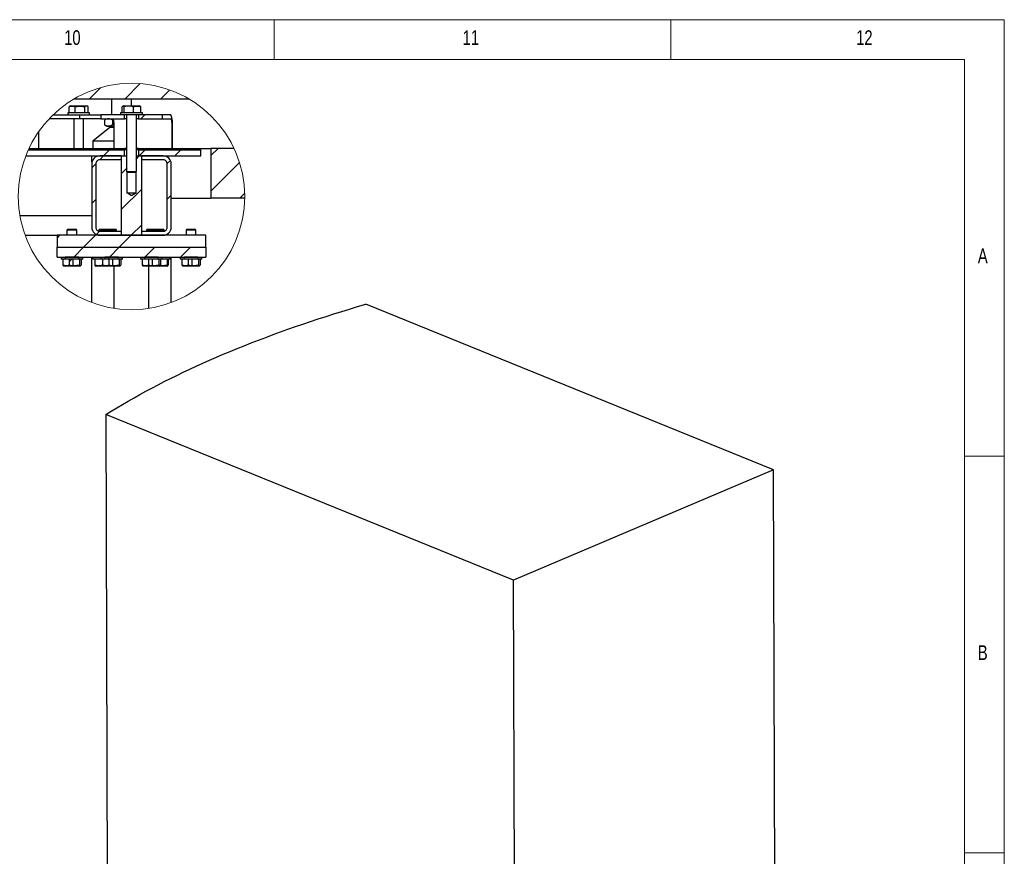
# Model space of a CAD drawing. Header units: millimetres. Extents: x 5 to 589, y 5 to 415.
# Tile 67 of 67: x 465 to 589, y 310 to 415. Entities that reach past the tile are written whole.
import ezdxf

# ---------------------------------------------------------------- set-up
doc = ezdxf.new("R2010")
doc.units = ezdxf.units.MM
doc.layers.add('NOTES', color=6, linetype='Continuous')
doc.layers.add('TRAIT-FINS', color=9, linetype='Continuous')
doc.layers.add('TRAIT-FORT', color=4, linetype='Continuous', lineweight=25)
doc.styles.add('SLDTEXTSTYLE0', font='TXT', dxfattribs={"width": 0.75})

# ---------------------------------------------------------------- blocks, each defined once
blk = doc.blocks.new('SW_HATCH_1')
at = {"layer": 'TRAIT-FINS', "color": 0}
for p, q in [((0, 0), (-1.43, -1.43)), ((4.98, 0.49), (3.06, -1.43)), ((8.68, -0.3), (7.55, -1.43)), ((5.55, -3.43), (5.05, -3.93)), ((0.36, -8.62), (-0.14, -9.12)), ((1.11, -7.87), (0.36, -8.62)), ((1.3, -7.68), (1.11, -7.87)), ((4.85, -8.62), (4.4, -9.07)), ((5.6, -7.87), (4.85, -8.62)), ((5.79, -7.68), (5.6, -7.87)), ((10.09, -7.87), (9.34, -8.62)), ((10.28, -7.68), (10.09, -7.87)), ((14.77, -7.68), (13.87, -8.58)), ((-0.63, -9.61), (-1.13, -10.11)), ((8.77, -9.19), (8.37, -9.59)), ((17.48, -9.46), (13.87, -13.07)), ((3.34, -10.13), (2.62, -10.85)), ((5.12, -12.84), (2.62, -15.34)), ((8.87, -13.58), (8.37, -14.08)), ((18.13, -13.3), (17.5, -13.93)), ((-0.63, -14.1), (-1.13, -14.6)), ((5.12, -17.33), (3.83, -18.62)), ((-0.16, -18.12), (-0.56, -18.52)), ((-5.15, -18.62), (-5.51, -18.98)), ((-0.66, -18.62), (-2.16, -20.12)), ((3.83, -18.62), (2.33, -20.12)), ((-2.16, -20.12), (-3.41, -21.37)), ((2.33, -20.12), (1.08, -21.37)), ((6.82, -20.12), (5.57, -21.37)), ((11.31, -20.12), (10.06, -21.37)), ((-3.66, -21.62), (-4, -21.96)), ((1.08, -21.37), (0.83, -21.62)), ((5.57, -21.37), (5.51, -21.43))]:
    blk.add_line(p, q, dxfattribs=at)

msp = doc.modelspace()

# ---------------------------------------------------------------- linework, layer by layer
at = {"color": 7, "linetype": 'Continuous', "lineweight": 18}
for p, q in [((589, 415), (5, 415)), ((497, 415), (497, 410)), ((547, 410), (547, 415)), ((589, 5), (589, 415)), ((584, 410), (10, 410)), ((584, 10), (584, 410)), ((584, 360), (589, 360)), ((589, 310), (584, 310))]:
    msp.add_line(p, q, dxfattribs=at)
at = {"color": 7, "linetype": 'Continuous', "lineweight": 25}
for p, q in [((478.399, 397.833), (478.399, 395.829)), ((479.649, 395.9), (479.649, 397.833)), ((478.399, 395.829), (478.487, 395.77)), ((478.487, 395.77), (479.562, 395.77)), ((479.562, 395.77), (479.649, 395.9))]:
    msp.add_line(p, q, dxfattribs=at)
at = {"color": 7, "linetype": 'Continuous', "lineweight": 18}
msp.add_circle((479.024, 392.722), 14.267, dxfattribs=at)
at = {"layer": 'TRAIT-FORT', "color": 4, "linetype": 'Continuous', "lineweight": 25}
for p, q in [((471.792, 405.02), (486.257, 405.02)), ((476.524, 405.02), (476.524, 403.02)), ((479.024, 404.145), (479.024, 405.02)), ((470.995, 403.27), (470.995, 403.02)), ((473.745, 403.27), (470.995, 403.27)), ((471.157, 404.02), (471.228, 404.063)), ((471.157, 403.27), (471.157, 404.02)), ((471.361, 404.145), (471.226, 404.067)), ((471.361, 404.145), (473.38, 404.145)), ((471.919, 403.27), (471.919, 404.02)), ((473.133, 403.27), (473.133, 404.02)), ((473.515, 404.067), (473.38, 404.145)), ((473.584, 403.27), (473.584, 404.02)), ((473.745, 403.02), (473.745, 403.27)), ((477.649, 403.27), (477.649, 403.02)), ((480.399, 403.27), (477.649, 403.27)), ((477.859, 403.27), (477.859, 404.02)), ((478.015, 404.145), (477.939, 404.101)), ((478.015, 404.145), (480.033, 404.145)), ((478.108, 403.27), (478.108, 404.02)), ((479.273, 403.27), (479.273, 404.02)), ((480.109, 404.101), (480.033, 404.145)), ((480.189, 403.27), (480.189, 404.02)), ((480.399, 403.02), (480.399, 403.27)), ((472.53, 402.52), (468.654, 402.52)), ((469.15, 403.02), (472.53, 403.02)), ((471.745, 402.52), (471.745, 398.77)), ((472.53, 402.52), (472.53, 403.02)), ((472.53, 403.02), (475.178, 403.02)), ((475.178, 402.52), (472.53, 402.52)), ((472.995, 398.77), (472.995, 402.52)), ((475.178, 403.02), (475.178, 402.52)), ((477.649, 403.02), (475.178, 403.02)), ((475.178, 402.52), (478.127, 402.52)), ((475.61, 402.353), (475.61, 401.731)), ((475.899, 402.52), (475.648, 402.375)), ((476.73, 402.376), (476.628, 402.353)), ((476.628, 402.353), (476.628, 401.731)), ((480.399, 403.02), (477.649, 403.02)), ((478.127, 402.52), (478.127, 403.02)), ((478.31, 402.52), (478.127, 402.52)), ((478.399, 402.52), (478.31, 402.52)), ((478.399, 403.02), (478.399, 397.833)), ((479.649, 397.833), (479.649, 403.02)), ((479.922, 402.52), (479.649, 402.52)), ((479.922, 403.02), (479.922, 402.52)), ((479.922, 402.52), (482.87, 402.52)), ((482.87, 403.02), (480.399, 403.02)), ((482.87, 403.02), (482.87, 402.52)), ((483.93, 403.02), (482.87, 403.02)), ((482.87, 402.52), (483.958, 402.52)), ((467.288, 400.835), (467.288, 398.77)), ((476.289, 401.401), (474.149, 399.706)), ((475.648, 401.709), (475.899, 401.564)), ((475.899, 401.564), (476.119, 401.564)), ((476.119, 401.564), (476.785, 401.564)), ((476.289, 401.564), (476.289, 401.401)), ((476.785, 401.401), (476.289, 401.401)), ((476.785, 401.696), (476.628, 401.731)), ((476.785, 401.895), (476.785, 398.77)), ((484.097, 401.895), (484.097, 398.77)), ((484.208, 398.77), (484.208, 401.77)), ((474.149, 399.706), (474.149, 398.77)), ((476.785, 399.706), (474.149, 399.706)), ((466.016, 398.583), (478.149, 398.583)), ((466.102, 398.77), (478.149, 398.77)), ((478.149, 398.583), (478.149, 398.77)), ((478.399, 398.77), (478.149, 398.77)), ((478.399, 398.583), (478.149, 398.583)), ((478.149, 397.833), (478.149, 398.583)), ((479.899, 398.77), (479.649, 398.77)), ((479.899, 398.583), (479.649, 398.583)), ((479.899, 398.77), (479.899, 398.583)), ((479.899, 398.77), (487.774, 398.77)), ((479.899, 398.583), (487.774, 398.583)), ((479.899, 398.583), (479.899, 397.833)), ((487.774, 398.583), (487.774, 398.77)), ((487.774, 398.77), (489.024, 398.77)), ((487.774, 397.833), (487.774, 398.583)), ((491.946, 398.77), (489.024, 398.77)), ((489.024, 398.77), (489.024, 392.52)), ((465.704, 397.833), (478.149, 397.833)), ((474.024, 397.083), (474.024, 397.833)), ((477.774, 397.833), (475.024, 397.833)), ((477.774, 397.333), (475.024, 397.333)), ((477.774, 387.833), (477.774, 397.833)), ((477.774, 397.833), (478.399, 397.833)), ((477.774, 397.333), (477.774, 397.833)), ((479.649, 397.833), (480.274, 397.833)), ((479.899, 397.833), (487.774, 397.833)), ((480.274, 397.833), (480.274, 387.833)), ((480.274, 397.833), (480.274, 397.333)), ((483.024, 397.833), (480.274, 397.833)), ((483.024, 397.333), (480.274, 397.333)), ((474.024, 396.833), (474.024, 388.833)), ((474.524, 396.833), (474.524, 388.833)), ((478.399, 395.858), (479.649, 395.858)), ((479.562, 395.77), (478.487, 395.77)), ((478.493, 393.145), (478.493, 395.77)), ((479.555, 395.77), (479.555, 393.145)), ((483.524, 388.833), (483.524, 396.833)), ((484.024, 388.833), (484.024, 396.833)), ((479.555, 393.145), (478.493, 393.145)), ((484.024, 392.52), (489.024, 392.52)), ((493.29, 392.52), (489.024, 392.52)), ((464.959, 390.333), (474.024, 390.333)), ((470.987, 388.583), (470.899, 388.495)), ((470.899, 388.495), (470.899, 387.833)), ((472.149, 388.495), (470.899, 388.495)), ((470.987, 388.583), (472.062, 388.583)), ((472.149, 388.495), (472.062, 388.583)), ((472.149, 387.833), (472.149, 388.495)), ((474.987, 388.583), (474.899, 388.495)), ((474.899, 388.495), (474.899, 388.348)), ((475.899, 388.495), (474.899, 388.495)), ((474.987, 388.583), (475.987, 388.583)), ((475.024, 388.333), (477.774, 388.333)), ((475.987, 388.583), (475.899, 388.495)), ((475.899, 388.495), (475.899, 388.333)), ((477.149, 388.495), (475.899, 388.495)), ((475.987, 388.583), (477.062, 388.583)), ((477.149, 388.495), (477.062, 388.583)), ((477.149, 388.333), (477.149, 388.495)), ((477.774, 387.833), (477.774, 388.333)), ((480.274, 388.333), (480.274, 387.833)), ((480.274, 388.333), (483.024, 388.333)), ((480.987, 388.583), (480.899, 388.495)), ((480.899, 388.495), (480.899, 388.333)), ((482.149, 388.495), (480.899, 388.495)), ((480.987, 388.583), (482.062, 388.583)), ((482.149, 388.495), (482.062, 388.583)), ((482.062, 388.583), (483.062, 388.583)), ((482.149, 388.333), (482.149, 388.495)), ((483.149, 388.495), (482.149, 388.495)), ((483.149, 388.495), (483.062, 388.583)), ((483.149, 388.348), (483.149, 388.495)), ((485.987, 388.583), (485.899, 388.495)), ((485.899, 388.495), (485.899, 387.833)), ((487.149, 388.495), (485.899, 388.495)), ((485.987, 388.583), (487.062, 388.583)), ((487.149, 388.495), (487.062, 388.583)), ((487.149, 387.833), (487.149, 388.495)), ((465.621, 387.833), (469.649, 387.833)), ((488.399, 387.833), (469.649, 387.833)), ((469.649, 387.833), (469.649, 386.333)), ((474.899, 387.84), (474.899, 387.833)), ((475.024, 387.833), (477.774, 387.833)), ((477.774, 387.833), (480.274, 387.833)), ((480.274, 387.833), (483.024, 387.833)), ((483.149, 387.833), (483.149, 387.84)), ((488.399, 386.333), (488.399, 387.833)), ((469.649, 385.083), (469.649, 386.333)), ((469.649, 386.333), (488.399, 386.333)), ((488.399, 386.333), (488.399, 385.083)), ((469.649, 385.083), (488.399, 385.083)), ((470.149, 385.083), (470.149, 384.833)), ((470.671, 384.833), (470.149, 384.833)), ((470.369, 384.833), (470.369, 384.083)), ((470.671, 385.083), (470.671, 384.833)), ((472.377, 385.083), (470.671, 385.083)), ((472.377, 384.833), (470.671, 384.833)), ((471.153, 384.833), (471.153, 384.033)), ((471.665, 384.833), (471.153, 384.833)), ((471.665, 384.003), (471.665, 384.833)), ((472.377, 384.833), (472.377, 385.083)), ((472.899, 384.833), (472.377, 384.833)), ((472.46, 384.833), (472.46, 384.083)), ((472.679, 384.833), (472.679, 384.083)), ((472.899, 384.833), (472.899, 385.083)), ((474.024, 379.36), (474.024, 385.083)), ((474.149, 385.083), (474.149, 384.833)), ((475.149, 384.833), (474.149, 384.833)), ((474.406, 384.833), (474.406, 384.083)), ((475.149, 385.083), (475.149, 384.833)), ((475.671, 384.833), (475.149, 384.833)), ((475.369, 384.833), (475.369, 384.083)), ((475.671, 385.083), (475.671, 384.833)), ((477.377, 385.083), (475.671, 385.083)), ((477.377, 384.833), (475.671, 384.833)), ((476.153, 384.833), (476.153, 384.033)), ((476.665, 384.833), (476.153, 384.833)), ((476.665, 384.003), (476.665, 384.833)), ((477.377, 384.833), (477.377, 385.083)), ((477.899, 384.833), (477.377, 384.833)), ((477.46, 384.833), (477.46, 384.083)), ((477.679, 384.833), (477.679, 384.083)), ((477.899, 384.833), (477.899, 385.083)), ((480.149, 385.083), (480.149, 384.833)), ((480.671, 384.833), (480.149, 384.833)), ((480.369, 384.833), (480.369, 384.083)), ((480.671, 385.083), (480.671, 384.833)), ((482.377, 385.083), (480.671, 385.083)), ((482.377, 384.833), (480.671, 384.833)), ((481.153, 384.833), (481.153, 384.033)), ((481.665, 384.833), (481.153, 384.833)), ((481.665, 384.003), (481.665, 384.833)), ((482.377, 384.833), (482.377, 385.083)), ((482.899, 384.833), (482.377, 384.833)), ((482.46, 384.833), (482.46, 384.083)), ((482.679, 384.833), (482.679, 384.083)), ((482.899, 384.833), (482.899, 385.083)), ((483.899, 384.833), (482.899, 384.833)), ((483.521, 384.833), (483.521, 384.083)), ((483.642, 384.833), (483.642, 384.083)), ((483.899, 384.833), (483.899, 385.083)), ((484.024, 379.36), (484.024, 385.083)), ((485.149, 385.083), (485.149, 384.833)), ((485.671, 384.833), (485.149, 384.833)), ((485.369, 384.833), (485.369, 384.083)), ((485.671, 385.083), (485.671, 384.833)), ((487.377, 385.083), (485.671, 385.083)), ((487.377, 384.833), (485.671, 384.833)), ((486.153, 384.833), (486.153, 384.033)), ((486.665, 384.833), (486.153, 384.833)), ((486.665, 384.003), (486.665, 384.833)), ((487.377, 384.833), (487.377, 385.083)), ((487.899, 384.833), (487.377, 384.833)), ((487.46, 384.833), (487.46, 384.083)), ((487.679, 384.833), (487.679, 384.083)), ((487.899, 384.833), (487.899, 385.083)), ((470.442, 384), (470.515, 383.958)), ((472.533, 383.958), (470.515, 383.958)), ((472.533, 383.958), (472.606, 384)), ((474.455, 383.992), (474.515, 383.958)), ((475.515, 383.958), (474.515, 383.958)), ((475.442, 384), (475.515, 383.958)), ((477.533, 383.958), (475.515, 383.958)), ((476.837, 378.624), (476.837, 383.958)), ((477.533, 383.958), (477.606, 384)), ((480.442, 384), (480.515, 383.958)), ((482.533, 383.958), (480.515, 383.958)), ((481.212, 378.624), (481.212, 383.958)), ((482.533, 383.958), (482.606, 384)), ((483.533, 383.958), (482.533, 383.958)), ((483.533, 383.958), (483.593, 383.992)), ((485.442, 384), (485.515, 383.958)), ((487.533, 383.958), (485.515, 383.958)), ((487.533, 383.958), (487.606, 384)), ((559.913, 358.269), (508.533, 379.133)), ((475.783, 365.254), (475.989, 300.956)), ((527.163, 344.391), (475.783, 365.254)), ((559.913, 358.269), (527.163, 344.391)), ((560.119, 293.971), (559.913, 358.269)), ((527.369, 280.093), (527.163, 344.391))]:
    msp.add_line(p, q, dxfattribs=at)
at = {"layer": 'TRAIT-FORT', "color": 4, "linetype": 'Continuous', "lineweight": 25, "flags": 128}
for points in [[(476.646, 402.52), (476.673, 402.508), (476.699, 402.473), (476.723, 402.415), (476.744, 402.337), (476.761, 402.242), (476.774, 402.134), (476.782, 402.017), (476.785, 401.895)], [(484.208, 401.77), (484.203, 402.014), (484.187, 402.248), (484.161, 402.465), (484.127, 402.654), (484.085, 402.809), (484.037, 402.925), (483.985, 402.996), (483.93, 403.02)], [(483.958, 402.52), (483.985, 402.508), (484.011, 402.473), (484.035, 402.415), (484.056, 402.337), (484.074, 402.242), (484.086, 402.134), (484.094, 402.017), (484.097, 401.895)], [(479.555, 393.145), (479.483, 393.101), (479.261, 392.968), (479.147, 392.899), (479.087, 392.864), (479.057, 392.846), (479.041, 392.836), (479.033, 392.831), (479.029, 392.829), (479.026, 392.827), (479.025, 392.827), (479.025, 392.826), (479.024, 392.826), (479.024, 392.826), (479.024, 392.826), (479.024, 392.826), (479.024, 392.826), (479.024, 392.826), (479.024, 392.826), (479.024, 392.826), (479.024, 392.826), (479.024, 392.826), (479.024, 392.826), (479.024, 392.826), (479.024, 392.826), (479.024, 392.826), (479.022, 392.827), (479.017, 392.83), (478.997, 392.842), (478.917, 392.89), (478.597, 393.082), (478.493, 393.145)], [(475.783, 365.254), (476.474, 365.681), (477.176, 366.104), (477.888, 366.525), (478.61, 366.943), (479.342, 367.358), (480.083, 367.77), (480.835, 368.179), (481.596, 368.584), (482.366, 368.987), (483.147, 369.386), (483.936, 369.783), (484.735, 370.175), (485.544, 370.565), (486.362, 370.952), (487.188, 371.335), (488.024, 371.714), (488.869, 372.09), (489.723, 372.463), (490.586, 372.832), (491.457, 373.198), (492.337, 373.56), (493.226, 373.918), (494.123, 374.273), (495.028, 374.624), (495.942, 374.971), (496.864, 375.315), (497.794, 375.655), (498.732, 375.991), (499.678, 376.323), (500.632, 376.651), (501.593, 376.975), (502.563, 377.296), (503.539, 377.612), (504.524, 377.924), (505.515, 378.233), (506.514, 378.537), (507.52, 378.837), (508.533, 379.133)]]:
    msp.add_lwpolyline(points, dxfattribs=at)
at = {"layer": 'TRAIT-FORT', "color": 4, "linetype": 'Continuous', "lineweight": 25}
for centre, radius, start, end in [((475.024, 396.833), 1, 89.99921, 180.00036), ((475.024, 396.833), 0.5, 89.99921, 180.00079), ((483.024, 396.833), 1, 359.99964, 90.00079), ((483.024, 396.833), 0.5, 359.99921, 90.00079), ((475.024, 388.833), 1, 179.99957, 270.00043), ((475.024, 388.833), 0.5, 179.99848, 270.00152), ((483.024, 388.833), 1, 269.99957, 0.00043), ((483.024, 388.833), 0.5, 269.99848, 0.00152)]:
    msp.add_arc(centre, radius, start, end, dxfattribs=at)
for points, knots in [([(471.157, 404.02), (471.222, 404.047), (471.353, 404.101), (471.555, 404.123), (471.748, 404.092), (471.861, 404.044), (471.919, 404.02)], [0, 0, 0, 0, 0.2686027, 0.5340409, 0.7612109, 1, 1, 1, 1]), ([(471.919, 404.02), (471.957, 404.03), (472.033, 404.051), (472.149, 404.077), (472.266, 404.097), (472.371, 404.109), (472.463, 404.114), (472.54, 404.115), (472.618, 404.113), (472.696, 404.107), (472.775, 404.098), (472.853, 404.086), (472.932, 404.071), (473.025, 404.05), (473.092, 404.031), (473.133, 404.02)], [0, 0, 0, 0, 0.0959172, 0.1919924, 0.2887379, 0.3857846, 0.4485087, 0.5113448, 0.5745103, 0.6378001, 0.7022648, 0.7668397, 0.8316915, 0.8966265, 1, 1, 1, 1]), ([(473.584, 404.02), (473.546, 404.047), (473.474, 404.098), (473.347, 404.124), (473.23, 404.089), (473.166, 404.044), (473.133, 404.02)], [0, 0, 0, 0, 0.2789152, 0.5316886, 0.7506275, 1, 1, 1, 1]), ([(477.859, 404.02), (477.867, 404.03), (477.881, 404.05), (477.905, 404.076), (477.929, 404.096), (477.951, 404.108), (477.97, 404.114), (477.987, 404.115), (478.003, 404.113), (478.019, 404.107), (478.035, 404.098), (478.052, 404.085), (478.068, 404.07), (478.087, 404.048), (478.1, 404.031), (478.108, 404.02)], [0, 0, 0, 0, 0.1194396, 0.2274433, 0.3238202, 0.4089948, 0.45963, 0.5087244, 0.5584614, 0.610623, 0.6677497, 0.7300018, 0.7980284, 0.8717398, 1, 1, 1, 1]), ([(479.273, 404.02), (479.172, 404.047), (478.968, 404.102), (478.665, 404.123), (478.375, 404.093), (478.198, 404.044), (478.108, 404.02)], [0, 0, 0, 0, 0.2648896, 0.5348847, 0.7650456, 1, 1, 1, 1]), ([(479.273, 404.02), (479.352, 404.047), (479.511, 404.102), (479.752, 404.123), (479.981, 404.092), (480.119, 404.044), (480.189, 404.02)], [0, 0, 0, 0, 0.2666474, 0.5344934, 0.7632387, 1, 1, 1, 1]), ([(480.109, 404.101), (480.111, 404.1), (480.119, 404.096), (480.132, 404.085), (480.148, 404.07), (480.168, 404.048), (480.181, 404.031), (480.189, 404.02)], [0, 0, 0, 0, 0.0678674, 0.2425165, 0.433366, 0.6401642, 1, 1, 1, 1]), ([(476.119, 402.52), (476.033, 402.511), (475.851, 402.491), (475.693, 402.4), (475.61, 402.353)], [0, 0, 0, 0, 0.4773821, 1, 1, 1, 1]), ([(476.628, 402.353), (476.547, 402.399), (476.389, 402.491), (476.208, 402.51), (476.119, 402.52)], [0, 0, 0, 0, 0.51270701, 1, 1, 1, 1]), ([(476.119, 401.564), (476.032, 401.573), (475.865, 401.59), (475.72, 401.672), (475.65, 401.712)], [0, 0, 0, 0, 0.5193417, 1, 1, 1, 1]), ([(476.628, 401.731), (476.547, 401.685), (476.389, 401.593), (476.208, 401.574), (476.119, 401.564)], [0, 0, 0, 0, 0.5127028, 1, 1, 1, 1]), ([(470.444, 384.003), (470.436, 384.008), (470.402, 384.024), (470.383, 384.058), (470.369, 384.083)], [0, 0, 0, 0, 0.25051528, 1, 1, 1, 1]), ([(471.153, 384.033), (471.085, 384.017), (470.938, 383.984), (470.702, 383.988), (470.51, 384.032), (470.401, 384.072), (470.369, 384.083)], [0, 0, 0, 0, 0.2638653, 0.5634448, 0.8741907, 1, 1, 1, 1]), ([(471.665, 384.003), (471.622, 384), (471.451, 383.99), (471.28, 384.015), (471.153, 384.033)], [0, 0, 0, 0, 0.2528748, 1, 1, 1, 1]), ([(472.46, 384.083), (472.36, 384.056), (472.158, 384.001), (471.888, 383.98), (471.724, 383.997), (471.665, 384.003)], [0, 0, 0, 0, 0.38632784, 0.77993441, 1, 1, 1, 1]), ([(472.46, 384.083), (472.476, 384.057), (472.504, 384.013), (472.577, 383.977), (472.639, 384.021), (472.664, 384.06), (472.679, 384.083)], [0, 0, 0, 0, 0.3097192, 0.5242216, 0.7196886, 1, 1, 1, 1]), ([(475.374, 384.076), (475.257, 384.041), (475.058, 383.982), (474.761, 383.988), (474.557, 384.032), (474.44, 384.072), (474.406, 384.083)], [0, 0, 0, 0, 0.3672339, 0.6253265, 0.8923021, 1, 1, 1, 1]), ([(474.456, 383.995), (474.449, 384.002), (474.423, 384.025), (474.413, 384.059), (474.406, 384.083)], [0, 0, 0, 0, 0.30313087, 1, 1, 1, 1]), ([(475.444, 384.003), (475.436, 384.008), (475.402, 384.024), (475.383, 384.058), (475.369, 384.083)], [0, 0, 0, 0, 0.2505694, 1, 1, 1, 1]), ([(476.153, 384.033), (476.085, 384.017), (475.938, 383.984), (475.703, 383.988), (475.51, 384.032), (475.401, 384.072), (475.369, 384.083)], [0, 0, 0, 0, 0.2638653, 0.5634448, 0.8741907, 1, 1, 1, 1]), ([(476.665, 384.003), (476.622, 384), (476.451, 383.99), (476.281, 384.015), (476.153, 384.033)], [0, 0, 0, 0, 0.2528748, 1, 1, 1, 1]), ([(477.46, 384.083), (477.36, 384.056), (477.158, 384.001), (476.888, 383.98), (476.724, 383.997), (476.665, 384.003)], [0, 0, 0, 0, 0.38633141, 0.77993238, 1, 1, 1, 1]), ([(477.46, 384.083), (477.476, 384.057), (477.504, 384.013), (477.577, 383.977), (477.639, 384.021), (477.664, 384.06), (477.679, 384.083)], [0, 0, 0, 0, 0.30973, 0.524229, 0.719693, 1, 1, 1, 1]), ([(480.444, 384.003), (480.436, 384.008), (480.402, 384.024), (480.383, 384.058), (480.369, 384.083)], [0, 0, 0, 0, 0.25055919, 1, 1, 1, 1]), ([(481.153, 384.033), (481.085, 384.017), (480.938, 383.984), (480.702, 383.988), (480.51, 384.032), (480.401, 384.072), (480.369, 384.083)], [0, 0, 0, 0, 0.2638629, 0.5634489, 0.8741919, 1, 1, 1, 1]), ([(481.665, 384.003), (481.622, 384), (481.451, 383.99), (481.281, 384.015), (481.153, 384.033)], [0, 0, 0, 0, 0.2528785, 1, 1, 1, 1]), ([(482.46, 384.083), (482.36, 384.056), (482.158, 384.001), (481.888, 383.98), (481.724, 383.997), (481.665, 384.003)], [0, 0, 0, 0, 0.38632784, 0.77993441, 1, 1, 1, 1]), ([(482.46, 384.083), (482.476, 384.057), (482.504, 384.013), (482.577, 383.977), (482.639, 384.021), (482.664, 384.06), (482.679, 384.083)], [0, 0, 0, 0, 0.3097167, 0.5242408, 0.7197062, 1, 1, 1, 1]), ([(483.521, 384.083), (483.424, 384.056), (483.229, 384), (482.938, 383.982), (482.727, 383.999), (482.624, 384.027), (482.604, 384.032)], [0, 0, 0, 0, 0.3243416, 0.6542464, 0.9355515, 1, 1, 1, 1]), ([(483.521, 384.083), (483.528, 384.059), (483.537, 384.022), (483.587, 383.976), (483.623, 384.029), (483.635, 384.062), (483.642, 384.083)], [0, 0, 0, 0, 0.34207607, 0.51507499, 0.68796581, 1, 1, 1, 1]), ([(485.444, 384.003), (485.436, 384.008), (485.402, 384.024), (485.383, 384.058), (485.369, 384.083)], [0, 0, 0, 0, 0.25051528, 1, 1, 1, 1]), ([(486.153, 384.033), (486.085, 384.017), (485.938, 383.984), (485.702, 383.988), (485.51, 384.032), (485.401, 384.072), (485.369, 384.083)], [0, 0, 0, 0, 0.2638653, 0.5634448, 0.8741907, 1, 1, 1, 1]), ([(486.665, 384.003), (486.622, 384), (486.515, 383.994), (486.343, 384.002), (486.217, 384.023), (486.153, 384.033)], [0, 0, 0, 0, 0.252654, 0.6245309, 1, 1, 1, 1]), ([(487.46, 384.083), (487.36, 384.056), (487.158, 384.001), (486.888, 383.98), (486.724, 383.997), (486.665, 384.003)], [0, 0, 0, 0, 0.3863369, 0.7799344, 1, 1, 1, 1]), ([(487.46, 384.083), (487.476, 384.057), (487.504, 384.013), (487.577, 383.977), (487.639, 384.021), (487.664, 384.06), (487.679, 384.083)], [0, 0, 0, 0, 0.3097192, 0.5242216, 0.7196886, 1, 1, 1, 1])]:
    msp.add_open_spline(points, degree=3, knots=knots, dxfattribs=at)

# ---------------------------------------------------------------- block references
at = {"layer": 'TRAIT-FINS', "color": 9}
msp.add_blockref('SW_HATCH_1', (475.156, 406.455), dxfattribs=at)

# ---------------------------------------------------------------- texts
at = {"layer": 'NOTES', "color": 211, "attachment_point": 1, "style": 'SLDTEXTSTYLE0'}
for s, insert, char_height in [('10', (470.542, 413.668), 1.8521), ('11', (520.75, 413.668), 1.8521), ('12', (570.333, 413.668), 1.8521), ('A', (585.667, 386.168), 1.852), ('B', (585.667, 336.168), 1.852)]:
    msp.add_mtext(s, dxfattribs=dict(at, insert=insert, char_height=char_height))

doc.saveas('drawing.dxf')
